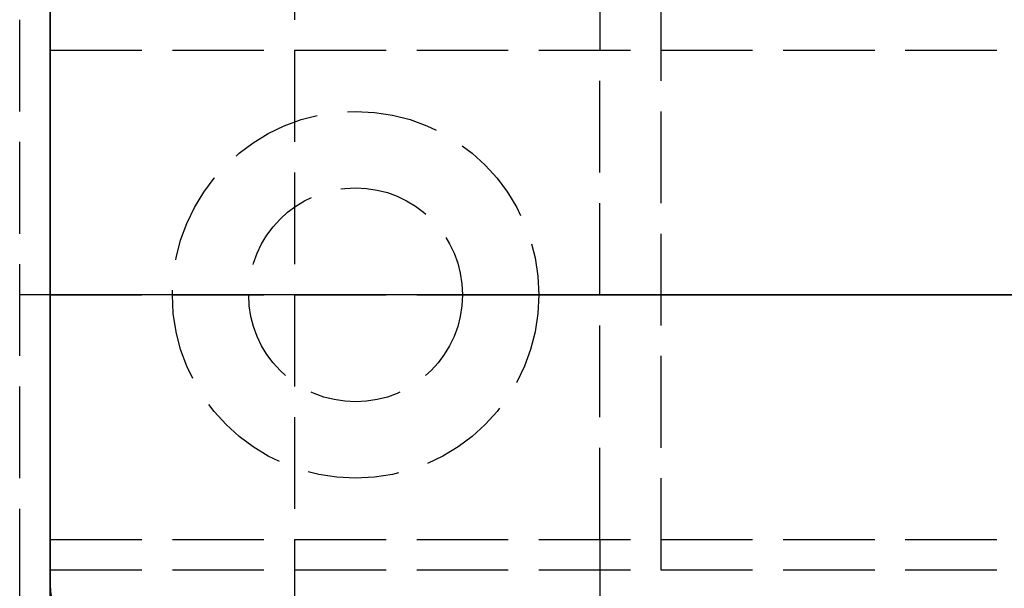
# Model space of a CAD drawing. Header units: millimetres. Extents: x 0 to 2050, y -94 to 94.
# Tile 4 of 13: x -0.5 to 15.62, y -4.8 to 4.5. Entities that reach past the tile are written whole.
import ezdxf

# ---------------------------------------------------------------- set-up
doc = ezdxf.new("R2010")
doc.units = ezdxf.units.MM
doc.header["$LTSCALE"] = 10
doc.linetypes.add('ALLCAD_Strich', pattern=[0.2, 0.15, -0.05])
for name, color, linetype in [('BESCH_KONT_sich_schn_ansi_2d', 40, 'Continuous'), ('BESCH_KONT_sich_schn_grun_2d', 10, 'Continuous'), ('BESCH_KONT_sich_schn_seit_2d', 160, 'Continuous')]:
    doc.layers.add(name, color=color, linetype=linetype)

msp = doc.modelspace()

# ---------------------------------------------------------------- linework, layer by layer
at = {"layer": 'BESCH_KONT_sich_schn_ansi_2d', "linetype": 'ALLCAD_Strich'}
for p, q in [((0, 0, 24.5), (-0.5, 0, 24.5)), ((-0.5, 0, 6.5), (-0.5, 0, 24.5)), ((0, 0, 6.5), (-0.5, 0, 6.5)), ((0, 0, 7), (995, 0, 7)), ((0, 0, 7), (0, 0, 2331)), ((995, 0, 2331), (0, 0, 2331)), ((0, 0, 2335), (995, 0, 2335)), ((0, 0, 2335), (0, 0, 2368)), ((0, 0, 2368), (2050, 0, 2368)), ((2050, 0, 2418), (0, 0, 2418)), ((0, 0, 2418), (0, 0, 2368)), ((0, 0, 6), (0, 0, 7)), ((0, 0, 6), (995, 0, 6)), ((0, 0, 7), (0, 0, 6.5)), ((105, 0, 2301), (0, 0, 2301)), ((0, 0, 24), (1055, 0, 24)), ((0, 0, 23), (1055, 0, 23)), ((0, 0, 24), (1055, 0, 24)), ((0, 0, 2337), (2050, 0, 2337)), ((2050, 0, 2338.5), (0, 0, 2338.5)), ((0, 0, 2365.5), (2050, 0, 2365.5)), ((0, 0, 2339.5), (2050, 0, 2339.5)), ((0, 0, 2363.5), (2050, 0, 2363.5)), ((0, 0, 2363), (2050, 0, 2363)), ((4, 0, 2301), (0, 0, 2301)), ((10, 0, 7.5), (0, 0, 7.5)), ((10, 0, 22), (0, 0, 22)), ((10, 0, 23.5), (0, 0, 23.5)), ((10, 0, 6.5), (0, 0, 6.5)), ((0.002, 0, 7.003), (0.002, 0, 7.005)), ((0.002, 0, 2363.503), (0.002, 0, 2363.505)), ((0.003, 0, 7.008), (0.003, 0, 7.008)), ((0.003, 0, 7.007), (0.003, 0, 7.007)), ((0.003, 0, 7.002), (0.003, 0, 7.002)), ((0.003, 0, 2363.508), (0.003, 0, 2363.508)), ((0.003, 0, 2363.507), (0.003, 0, 2363.507)), ((0.003, 0, 2363.502), (0.003, 0, 2363.502)), ((0.004, 0, 7.005), (0.004, 0, 7.003)), ((0.004, 0, 2363.505), (0.004, 0, 2363.503)), ((0.006, 0, 7.003), (0.006, 0, 7.005)), ((0.006, 0, 2363.503), (0.006, 0, 2363.505)), ((0.007, 0, 7.006), (0.007, 0, 7.005)), ((0.007, 0, 2363.506), (0.007, 0, 2363.505)), ((0.009, 0, 7.003), (0.011, 0, 7.003)), ((0.009, 0, 7.005), (0.009, 0, 7.005)), ((0.013, 0, 7.008), (0.009, 0, 7.008)), ((0.009, 0, 2363.503), (0.011, 0, 2363.503)), ((0.009, 0, 2363.505), (0.009, 0, 2363.505)), ((0.013, 0, 2363.508), (0.009, 0, 2363.508)), ((0.01, 0, 7.006), (0.011, 0, 7.006)), ((0.011, 0, 7.004), (0.01, 0, 7.004)), ((0.01, 0, 2363.506), (0.011, 0, 2363.506)), ((0.011, 0, 2363.504), (0.01, 0, 2363.504)), ((0.011, 0, 7.003), (0.011, 0, 7)), ((0.011, 0, 7), (0.013, 0, 7)), ((0.011, 0, 7.006), (0.011, 0, 7.004)), ((0.011, 0, 2363.503), (0.011, 0, 2363.5)), ((0.011, 0, 2363.5), (0.013, 0, 2363.5)), ((0.011, 0, 2363.506), (0.011, 0, 2363.504)), ((0.013, 0, 7), (0.013, 0, 7.008)), ((0.013, 0, 2363.5), (0.013, 0, 2363.508)), ((0.014, 0, 7.005), (0.014, 0, 7.003)), ((0.014, 0, 2363.505), (0.014, 0, 2363.503)), ((0.016, 0, 7.003), (0.016, 0, 7.005)), ((0.016, 0, 2363.503), (0.016, 0, 2363.505)), ((0.017, 0, 7.008), (0.017, 0, 7.008)), ((0.017, 0, 7.007), (0.017, 0, 7.007)), ((0.017, 0, 7.002), (0.017, 0, 7.002)), ((0.017, 0, 2363.508), (0.017, 0, 2363.508)), ((0.017, 0, 2363.507), (0.017, 0, 2363.507)), ((0.017, 0, 2363.502), (0.017, 0, 2363.502)), ((0.018, 0, 7.005), (0.018, 0, 7.003)), ((0.018, 0, 2363.505), (0.018, 0, 2363.503)), ((0.02, 0, 7.003), (0.02, 0, 7.005)), ((0.02, 0, 2363.503), (0.02, 0, 2363.505)), ((1, 0, 2363.5), (1, 0, 2365.5)), ((8, 0, 2361), (2, 0, 2361)), ((8, 0, 2360.5), (2, 0, 2360.5)), ((2, 0, 2360.5), (2, 0, 2361)), ((3.25, 0, 2362), (2, 0, 2361)), ((3.25, 0, 2365.5), (3.25, 0, 2363.5)), ((6.75, 0, 2362), (3.25, 0, 2362)), ((3.25, 0, 2362), (3.25, 0, 2365.5)), ((4.005, 0, 2301.007), (4, 0, 2301.007)), ((4, 0, 2301.009), (4.005, 0, 2301.009)), ((4, 0, 2301.001), (4.005, 0, 2301.001)), ((4, 0, 2301.007), (4.005, 0, 2301.007)), ((4, 0, 2301.006), (4.005, 0, 2301.006)), ((4, 0, 2301.004), (4.005, 0, 2301.004)), ((4, 0, 2301.005), (4.005, 0, 2301.005)), ((4, 0, 2301.006), (4.005, 0, 2301.006)), ((4, 0, 2301.006), (4.005, 0, 2301.006)), ((4, 0, 2331), (4, 0, 2301)), ((4, 0, 2301.008), (4.005, 0, 2301.008)), ((4, 0, 2301.003), (4.005, 0, 2301.003)), ((4, 0, 2301.001), (4.005, 0, 2301.001)), ((4, 0, 2301.004), (4.005, 0, 2301.004)), ((4, 0, 2301.006), (4.005, 0, 2301.006)), ((4, 0, 2301.009), (4.005, 0, 2301.009)), ((103, 0, 2330.5), (4, 0, 2330.5)), ((103, 0, 2307.5), (4, 0, 2307.5)), ((4.005, 0, 2301.009), (4.005, 0, 2301.006)), ((4.005, 0, 2301.004), (4.005, 0, 2301.006)), ((4.005, 0, 2301.004), (4.005, 0, 2301.001)), ((6.75, 0, 2365.5), (6.75, 0, 2363.5)), ((6.75, 0, 2362), (8, 0, 2361)), ((6.75, 0, 2362), (6.75, 0, 2365.5)), ((8, 0, 2360.5), (8, 0, 2361)), ((9, 0, 2328.5), (9, 0, 2330.5)), ((9, 0, 2328.5), (9, 0, 2312.5)), ((9, 0, 2328.5), (103, 0, 2328.5)), ((9, 0, 2312.5), (103, 0, 2312.5)), ((9.98, 0, 7.505), (9.983, 0, 7.505)), ((9.98, 0, 7.5), (9.98, 0, 7.505)), ((9.982, 0, 7.5), (9.982, 0, 7.505)), ((9.983, 0, 7.5), (9.983, 0, 7.505)), ((9.986, 0, 7.505), (9.983, 0, 7.505)), ((9.983, 0, 7.5), (9.983, 0, 7.505)), ((9.983, 0, 7.505), (9.983, 0, 7.505)), ((9.983, 0, 7.5), (9.983, 0, 7.505)), ((9.983, 0, 7.5), (9.983, 0, 7.505)), ((9.984, 0, 7.5), (9.984, 0, 7.505)), ((9.986, 0, 7.5), (9.986, 0, 7.505)), ((9.987, 0, 7.5), (9.987, 0, 7.505)), ((9.987, 0, 7.505), (9.989, 0, 7.505)), ((9.989, 0, 7.505), (9.991, 0, 7.505)), ((9.989, 0, 7.5), (9.989, 0, 7.505)), ((9.989, 0, 7.5), (9.989, 0, 7.505)), ((9.99, 0, 7.5), (9.99, 0, 7.505)), ((9.993, 0, 7.505), (9.991, 0, 7.505)), ((9.991, 0, 7.5), (9.991, 0, 7.505)), ((9.991, 0, 7.5), (9.991, 0, 7.505)), ((9.993, 0, 7.5), (9.993, 0, 7.505)), ((9.994, 0, 7.505), (9.997, 0, 7.505)), ((9.994, 0, 7.5), (9.994, 0, 7.505)), ((9.996, 0, 7.5), (9.996, 0, 7.505)), ((9.997, 0, 7.5), (9.997, 0, 7.505)), ((10, 0, 7.505), (9.997, 0, 7.505)), ((9.997, 0, 7.5), (9.997, 0, 7.505)), ((9.997, 0, 7.505), (9.997, 0, 7.505)), ((9.997, 0, 7.5), (9.997, 0, 7.505)), ((9.997, 0, 7.5), (9.997, 0, 7.505)), ((9.998, 0, 7.5), (9.998, 0, 7.505)), ((10, 0, 23.5), (10, 0, 6.5))]:
    msp.add_line(p, q, dxfattribs=at)
at = {"layer": 'BESCH_KONT_sich_schn_ansi_2d', "linetype": 'ALLCAD_Strich', "extrusion": (0, -1, 0)}
for centre, radius, start, end in [((0.003, 7.005), 0.00271, 90, 180), ((0.003, 7.003), 0.00271, 180, 270), ((0.003, 2363.505), 0.00271, 90, 180), ((0.003, 2363.503), 0.00271, 180, 270), ((0.003, 7.003), 0.00271, 270, 360), ((0.003, 7.005), 0.00271, 0, 90), ((0.003, 2363.503), 0.00271, 270, 360), ((0.003, 2363.505), 0.00271, 0, 90), ((0.009, 7.006), 0.00217, 90, 180), ((0.009, 7.005), 0.00217, 180, 270), ((0.009, 2363.506), 0.00217, 90, 180), ((0.009, 2363.505), 0.00217, 180, 270), ((0.017, 7.005), 0.00271, 90, 180), ((0.017, 7.003), 0.00271, 180, 270), ((0.017, 2363.505), 0.00271, 90, 180), ((0.017, 2363.503), 0.00271, 180, 270), ((0.017, 7.003), 0.00271, 270, 360), ((0.017, 7.005), 0.00271, 0, 90), ((0.017, 2363.503), 0.00271, 270, 360), ((0.017, 2363.505), 0.00271, 0, 90)]:
    msp.add_arc(centre, radius, start, end, dxfattribs=at)
at = {"layer": 'BESCH_KONT_sich_schn_ansi_2d', "linetype": 'ALLCAD_Strich', "extrusion": (0, 1, 0)}
for centre, radius, start, end in [((-0.003, 7.005), 0.00116, 360, 90), ((-0.003, 7.003), 0.00116, 270, 0), ((-0.003, 2363.505), 0.00116, 0, 90), ((-0.003, 2363.503), 0.00116, 270, 0), ((-0.003, 7.005), 0.00116, 90, 180), ((-0.003, 7.003), 0.00116, 180, 270), ((-0.003, 2363.505), 0.00116, 90, 180), ((-0.003, 2363.503), 0.00116, 180, 270), ((-0.01, 7.005), 0.00093, 270, 0), ((-0.01, 7.005), 0.00093, 0, 90), ((-0.01, 2363.505), 0.00093, 270, 0), ((-0.01, 2363.505), 0.00093, 0, 90), ((-0.017, 7.005), 0.00116, 360, 90), ((-0.017, 7.003), 0.00116, 270, 0), ((-0.017, 2363.505), 0.00116, 0, 90), ((-0.017, 2363.503), 0.00116, 270, 0), ((-0.017, 7.005), 0.00116, 90, 180), ((-0.017, 7.003), 0.00116, 180, 270), ((-0.017, 2363.505), 0.00116, 90, 180), ((-0.017, 2363.503), 0.00116, 180, 270)]:
    msp.add_arc(centre, radius, start, end, dxfattribs=at)
at = {"layer": 'BESCH_KONT_sich_schn_grun_2d', "linetype": 'ALLCAD_Strich'}
for p, q in [((0, 94), (0, -94)), ((-0.5, -11), (-0.5, 11)), ((4, 10), (4, -10)), ((10, 9), (10, -9)), ((9, 7.5), (9, 4)), ((0, 4), (2050, 4)), ((9, -4), (9, 4)), ((0, -4), (2050, -4)), ((9, -4), (9, -7.5)), ((0, -4.5), (2050, -4.5))]:
    msp.add_line(p, q, dxfattribs=at)
for radius in [3, 1.75, 1.75]:
    msp.add_circle((5, 0), radius, dxfattribs=at)
msp.add_arc((1, -4.75), 1, 180, 270, dxfattribs=at)
at = {"layer": 'BESCH_KONT_sich_schn_seit_2d', "linetype": 'ALLCAD_Strich'}
for p, q in [((0, -94, 2368), (0, 94, 2368)), ((0, 94, 2418), (0, -94, 2418)), ((0, -16.5, 2368), (0, 16.5, 2368)), ((0, 12, 2350.5), (0, -12, 2350.5)), ((0, 12, 2346.5), (0, -12, 2346.5)), ((0, 12, 2350.5), (0, -12, 2350.5)), ((0, 12, 2346.5), (0, -12, 2346.5)), ((0, -11, 24.5), (0, 11, 24.5)), ((0, 11, 6.5), (0, -11, 6.5)), ((0, -10.5, 2341.5), (0, 10.5, 2341.5)), ((0, 2.727, 2342.25), (0, 10.5, 2342.25)), ((0, 10.5, 2353.737), (0, 4.5, 2353.737)), ((0, 4.5, 2351.312), (0, 10.5, 2351.312)), ((0, 10.5, 2356.7), (0, 4.5, 2356.7)), ((0, 10.5, 2350.742), (0, 4.5, 2350.742)), ((0, 10.5, 2353.3), (0, -10.5, 2353.3)), ((0, 4, 2347.5), (0, 10.5, 2347.5)), ((0, 4.5, 2349.5), (0, 10.5, 2349.5)), ((0, 10.5, 2349), (0, 4.5, 2349)), ((0, 10.5, 2345), (0, 4.5, 2345)), ((0, -10.5, 2345.3), (0, 10.5, 2345.3)), ((0, -10.5, 2342.8), (0, 10.5, 2342.8)), ((0, -10.5, 2345), (0, 10.5, 2345)), ((0, -10.5, 2349), (0, 10.5, 2349)), ((0, -10, 2301), (0, 10, 2301)), ((0, 10, 2301), (0, -10, 2301)), ((0, -10, 2331), (0, 10, 2331)), ((0, 10, 24), (0, -10, 24)), ((0, -10, 24), (0, 10, 24)), ((0, -9.5, 2330.5), (0, 9.5, 2330.5)), ((0, 9.5, 2307.5), (0, -9.5, 2307.5)), ((0, -9), (0, 9)), ((0, 9, 2), (0, -9, 2)), ((0, 9, 23), (0, -9, 23)), ((0, -9, 23.5), (0, 9, 23.5)), ((0, 4.5, 2353.5), (0, 8, 2353.5)), ((0, 8, 2345.5), (0, 0, 2345.5)), ((0, 3.016, 2342.3), (0, 7.976, 2347.2)), ((0, 7.976, 2358.4), (0, 3.016, 2363.3)), ((0, 7.5, 2320.5), (0, -7.5, 2320.5)), ((0, -7.5, 2312.5), (0, 7.5, 2312.5)), ((0, 7.5, 2328.5), (0, 4, 2328.5)), ((0, -7.5, 7.5), (0, 7.5, 7.5)), ((0, 7.5, 22), (0, -7.5, 22)), ((0, 7, 7), (0, 0.001, 7)), ((0, 7, 16), (0, -7, 16)), ((0, -6.635, 2345.876), (0, 6.635, 2345.876)), ((0, 4, 3.5), (0, 6.5, 3.5)), ((0, 6.5, 2335.5), (0, 4.5, 2335.5)), ((0, 6, 2363), (0, 4, 2363)), ((0, 4, 2365), (0, 5.75, 2365)), ((0, 4, 2346), (0, 5.5, 2346)), ((0, 4, 2351), (0, 5.5, 2351)), ((0, 4, 2344.5), (0, 5.5, 2344.5)), ((0, 4, 2352.5), (0, 5.5, 2352.5)), ((0, 5.5, 2352.5), (0, 4.5, 2352.5)), ((0, 5.5, 2344.5), (0, 4.5, 2344.5)), ((0, 5.5, 2351), (0, 4.5, 2351)), ((0, 5.5, 2346), (0, 4.5, 2346)), ((0, 2.89, 2342.376), (0, 5.44, 2344.804)), ((0, 3.303, 2334.7), (0, 5.4, 2338.483)), ((0, 4.75, 2363.5), (0, -4.75, 2363.5)), ((0, 4.75, 2365.5), (0, -4.75, 2365.5)), ((0, 4, 2363.5), (0, 4.5, 2363.5)), ((0, 4.5, 2363.5), (0, 4.5, 2365.5)), ((0, -4.5, 2365.5), (0, 4.5, 2365.5)), ((0, 4.5, 2335.5), (0, 4.5, 2337.308)), ((0, 4.5, 2338.804), (0, 4.5, 2337.308)), ((0, 4.5, 2338.804), (0, 4.5, 2339.212)), ((0, 4.5, 2340.916), (0, 4.5, 2339.212)), ((0, 4.5, 2341.5), (0, 4.5, 2340.916)), ((0, -4.5, 2335.5), (0, 4.5, 2335.5)), ((0, -4.5, 2337.308), (0, 4.5, 2337.308)), ((0, -4.5, 2338.804), (0, 4.5, 2338.804)), ((0, -4.5, 2339.212), (0, 4.5, 2339.212)), ((0, -4.5, 2340.916), (0, 4.5, 2340.916)), ((0, 4.5, 2353.737), (0, 4.5, 2353.5)), ((0, 4.5, 2353.737), (0, 4.5, 2356.7)), ((0, 4.5, 2341.7), (0, -4.5, 2341.7)), ((0, 4.5, 2354.527), (0, -4.5, 2354.527)), ((0, 4.5, 2353.5), (0, -4.5, 2353.5)), ((0, 4.5, 2341.5), (0, 4.5, 2353.5)), ((0, -4.5, 2341.415), (0, 4.5, 2341.415)), ((0, 2, 2342.5), (0, 4.5, 2342.5)), ((0, 4.5, 2352), (0, 2, 2352)), ((0, 4.5, 2349), (0, 2, 2349)), ((0, 4.5, 2345), (0, 2, 2345)), ((0, -4.5, 2346), (0, 4.5, 2346)), ((0, -4.5, 2351), (0, 4.5, 2351)), ((0, 0.007, 2357.4), (0, 4.5, 2357.4)), ((0, -4.5, 2355.5), (0, 4.5, 2355.5)), ((0, -4.5, 2359.5), (0, 4.5, 2359.5)), ((0, -4.5, 2355.2), (0, 4.5, 2355.2)), ((0, -4.5, 2356.2), (0, 4.5, 2356.2)), ((0, 4.5, 2356.7), (0, 4.5, 2358.8)), ((0, -4.5, 2358.8), (0, 4.5, 2358.8)), ((0, 4.5, 2359.068), (0, 4.5, 2358.8)), ((0, -4.5, 2359.068), (0, 4.5, 2359.068)), ((0, 4.5, 2359.068), (0, 4.5, 2359.732)), ((0, -4.5, 2359.732), (0, 4.5, 2359.732)), ((0, 4.5, 2359.732), (0, 4.5, 2360)), ((0, 2.013, 2360), (0, 4.5, 2360)), ((0, -4.5, 2358.136), (0, 4.5, 2358.136)), ((0, -4.5, 2358.4), (0, 4.5, 2358.4)), ((0, -4.5, 2355), (0, 4.5, 2355)), ((0, 4.5, 2363), (0, 4.5, 2360)), ((0, 4.25, 2356.4), (0, 4.25, 2349.2)), ((0, 4.25, 2349.2), (0, -4.25, 2349.2)), ((0, 4.25, 2356.4), (0, -4.25, 2356.4)), ((0, -4.25, 2355.1), (0, 4.25, 2355.1)), ((0, 4, 2363), (0, 4, 2363.5)), ((0, 4, 2331), (0, 4, 2335.5)), ((0, 4, 6.5), (0, 4, 2)), ((0, 4, 2353.3), (0, 4, 2348.5)), ((0, 4, 2350.5), (0, -4, 2350.5)), ((0, 4, 2346.5), (0, -4, 2346.5)), ((0, 4, 2345.5), (0, 4, 2335.5)), ((0, -4, 2328.5), (0, 4, 2328.5)), ((0, -4, 2348.5), (0, 4, 2348.5)), ((0, 4, 2330.5), (0, 4, 2331)), ((0, 4, 2335.5), (0, 4, 2348.5)), ((0, 4, 2328.5), (0, 4, 2330.5)), ((0, 2.118, 2363), (0, 4, 2363)), ((0, 4, 2365), (0, 2.118, 2365)), ((0, 4, 2365), (0, 4, 2363.5)), ((0, 4, 7), (0, 4, 6.5)), ((0, -4, 3.5), (0, 4, 3.5)), ((0, 4, 2345.5), (0, 4, 2335.5)), ((0, 3.75, 2353.5), (0, 3.75, 2353.502)), ((0, -3.75, 2353.5), (0, 3.75, 2353.5)), ((0, -3.75, 2353.502), (0, 3.75, 2353.502)), ((0, -3.303, 2334.7), (0, 3.303, 2334.7)), ((0, 3.016, 2363.3), (0, 1.75, 2363.3)), ((0, -3.016, 2342.3), (0, 3.016, 2342.3)), ((0, 0, 2361), (0, 3, 2361)), ((0, 0, 2360.5), (0, 3, 2360.5)), ((0, 3, 2360.5), (0, 3, 2361)), ((0, 1.75, 2362), (0, 3, 2361)), ((0, 3), (0, 3, 2)), ((0, -2.727, 2342.25), (0, 2.727, 2342.25)), ((0, 2.5), (0, 2.5, 2)), ((0, 2.2, 2342.1), (0, -2.2, 2342.1)), ((0, 2.179, 2365), (0, 2.179, 2363)), ((0, 2.172, 2365), (0, 2.172, 2363)), ((0, 2.118, 2363), (0, 1.618, 2363)), ((0, 1.618, 2365), (0, 2.118, 2365)), ((0, 2.118, 2363), (0, 2.118, 2365)), ((0, -2.013, 2360), (0, 2.013, 2360)), ((0, 2, 2353.5), (0, 2, 2342.487)), ((0, 2, 2365), (0, 2, 2360)), ((0, 1.879, 2365), (0, 1.879, 2363)), ((0, 0, 2362), (0, 1.75, 2362)), ((0, 1.75, 2362), (0, 1.75, 2363.5)), ((0, 1.75, 2363.3), (0, -1.75, 2363.3)), ((0, 1.75, 2365.5), (0, 1.75, 2363.5)), ((0, 1.75, 2363.5), (0, 1.75, 2365.5)), ((0, 1.63, 2365), (0, 1.63, 2363)), ((0, 0, 2363), (0, 1.618, 2363)), ((0, 1.618, 2365), (0, -1.618, 2365)), ((0, 1.618, 2365), (0, 1.618, 2363)), ((0, 0.015, 2363.497), (0, 0.015, 2363.495)), ((0, 0.013, 2363.495), (0, 0.013, 2363.497)), ((0, 0.012, 2363.492), (0, 0.012, 2363.492)), ((0, 0.012, 2363.498), (0, 0.012, 2363.498)), ((0, 0.012, 2363.493), (0, 0.012, 2363.493)), ((0, 0.011, 2363.497), (0, 0.011, 2363.495)), ((0, 0.01, 2357.397), (0, 0.01, 2357.395)), ((0, 0.009, 2363.495), (0, 0.009, 2363.497)), ((0, 0.008, 2357.395), (0, 0.008, 2357.397)), ((0, 0.008, 2363.498), (0, 0.008, 2363.497)), ((0, 0.007, 2357.392), (0, 0.007, 2357.392)), ((0, -0.007, 2357.4), (0, 0.007, 2357.4)), ((0, 0.007, 2357.393), (0, 0.007, 2357.393)), ((0, 0.007, 2357.4), (0, 0.007, 2357.4)), ((0, 0.007, 2357.398), (0, 0.007, 2357.398)), ((0, 0.007, 2363.497), (0, 0.007, 2363.497)), ((0, 0.006, 2357.397), (0, 0.006, 2357.395)), ((0, 0.006, 2363.498), (0, 0.004, 2363.498)), ((0, 0.006, 2363.495), (0, 0.004, 2363.495)), ((0, 0.004, 2363.496), (0, 0.006, 2363.496)), ((0, 0.002, 2363.5), (0, 0.006, 2363.5)), ((0, 0.005, 2363.495), (0, 0.005, 2363.497)), ((0, 0.004, 2357.395), (0, 0.004, 2357.397)), ((0, 0.004, 2363.495), (0, 0.004, 2363.492)), ((0, 0.004, 2363.492), (0, 0.002, 2363.492)), ((0, 0.004, 2363.498), (0, 0.004, 2363.496)), ((0, 0.004, 7), (0, 0.004, 6.995)), ((0, 0.001, 6.995), (0, 0.004, 6.995)), ((0, 0.004, 7), (0, 0.004, 6.995)), ((0, 0.003, 2357.395), (0, 0.003, 2357.394)), ((0, 0.003, 2357.4), (0, 0.003, 2357.392)), ((0, 0.001, 2357.4), (0, 0.003, 2357.4)), ((0, 0.003, 2357.392), (0, -0.001, 2357.392)), ((0, 0.003, 2363.497), (0, 0.003, 2363.495)), ((0, 0.002, 2363.492), (0, 0.002, 2363.5)), ((0, 0.002, 2363.493), (0, 0.001, 2363.493)), ((0, 0.001, 2363.498), (0, 0.002, 2363.498)), ((0, 0.001, 2363.492), (0, 0.002, 2363.492)), ((0, 0.002, 7), (0, 0.002, 6.995)), ((0, 0.001, 2357.395), (0, 0.001, 2357.395)), ((0, 0, 2357.394), (0, 0.001, 2357.394)), ((0, -0.001, 2357.397), (0, 0.001, 2357.397)), ((0, 0.001, 2357.397), (0, 0.001, 2357.4)), ((0, 0.001, 2357.394), (0, 0.001, 2357.396)), ((0, 0.001, 2357.396), (0, 0, 2357.396)), ((0, 0.001, 2363.497), (0, 0.001, 2363.495)), ((0, 0.001, 7), (0, 0.001, 6.995)), ((0, 0.001, 6.995), (0, -0.001, 6.995)), ((0, 0.001, 7), (0, 0.001, 6.995)), ((0, 0, 2363.497), (0, 0, 2363.495)), ((0, -3, 2361), (0, 0, 2361)), ((0, -3, 2360.5), (0, 0, 2360.5)), ((0, -1.75, 2362), (0, 0, 2362)), ((0, -0.001, 2357.394), (0, 0, 2357.394)), ((0, 0, 2357.396), (0, -0.001, 2357.396)), ((0, -1.618, 2363), (0, 0, 2363)), ((0, 0, 2363.495), (0, 0, 2363.497)), ((0, 0, 7), (0, 0, 6.995)), ((0, 0, 2345.5), (0, -8, 2345.5)), ((0, -0.001, 2357.396), (0, -0.001, 2357.394)), ((0, -0.003, 2357.4), (0, -0.001, 2357.4)), ((0, -0.001, 2357.4), (0, -0.001, 2357.397)), ((0, -0.001, 2357.397), (0, -0.001, 2357.397)), ((0, -0.001, 2357.392), (0, -0.003, 2357.392)), ((0, -0.001, 2357.395), (0, -0.001, 2357.395)), ((0, -0.001, 2363.492), (0, -0.002, 2363.492)), ((0, -0.001, 2363.498), (0, -0.002, 2363.498)), ((0, -0.002, 2363.493), (0, -0.001, 2363.493)), ((0, -0.001, 2363.495), (0, -0.001, 2363.497)), ((0, -0.001, 7), (0, -0.001, 6.995)), ((0, -0.001, 7), (0, -0.001, 6.995)), ((0, -0.001, 7), (0, -0.001, 6.995)), ((0, -0.001, 7), (0, -7, 7)), ((0, -0.004, 6.995), (0, -0.001, 6.995)), ((0, -0.001, 7), (0, -0.001, 6.995)), ((0, -0.002, 2363.5), (0, -0.002, 2363.492)), ((0, -0.002, 2363.492), (0, -0.004, 2363.492)), ((0, -0.006, 2363.5), (0, -0.002, 2363.5)), ((0, -0.002, 6.995), (0, -0.002, 7)), ((0, -0.002, 7), (0, -0.002, 6.995)), ((0, -0.002, 7), (0, -0.002, 6.995)), ((0, -0.003, 2357.392), (0, -0.003, 2357.4)), ((0, -0.003, 2357.394), (0, -0.003, 2357.395)), ((0, -0.003, 2363.497), (0, -0.003, 2363.495)), ((0, -0.004, 2357.397), (0, -0.004, 2357.395)), ((0, -0.004, 2363.498), (0, -0.006, 2363.498)), ((0, -0.006, 2363.496), (0, -0.004, 2363.496)), ((0, -0.004, 2363.496), (0, -0.004, 2363.498)), ((0, -0.004, 2363.492), (0, -0.004, 2363.495)), ((0, -0.004, 2363.495), (0, -0.006, 2363.495)), ((0, -0.004, 7), (0, -0.004, 6.995)), ((0, -0.004, 7), (0, -0.004, 6.995)), ((0, -0.005, 2363.495), (0, -0.005, 2363.497)), ((0, -0.006, 2357.395), (0, -0.006, 2357.397)), ((0, -0.007, 2357.392), (0, -0.007, 2357.392)), ((0, -4.5, 2357.4), (0, -0.007, 2357.4)), ((0, -0.007, 2357.393), (0, -0.007, 2357.393)), ((0, -0.007, 2357.4), (0, -0.007, 2357.4)), ((0, -0.007, 2357.398), (0, -0.007, 2357.398)), ((0, -0.007, 2363.497), (0, -0.007, 2363.497)), ((0, -0.008, 2357.397), (0, -0.008, 2357.395)), ((0, -0.008, 2363.497), (0, -0.008, 2363.498)), ((0, -0.009, 2363.495), (0, -0.009, 2363.497)), ((0, -0.01, 2357.395), (0, -0.01, 2357.397)), ((0, -0.011, 2363.497), (0, -0.011, 2363.495)), ((0, -0.012, 2363.493), (0, -0.012, 2363.493)), ((0, -0.012, 2363.498), (0, -0.012, 2363.498)), ((0, -0.012, 2363.492), (0, -0.012, 2363.492)), ((0, -0.013, 2363.497), (0, -0.013, 2363.495)), ((0, -0.015, 2363.495), (0, -0.015, 2363.497)), ((0, -1.618, 2363), (0, -2.118, 2363)), ((0, -2.118, 2365), (0, -1.618, 2365)), ((0, -1.618, 2365), (0, -1.618, 2363)), ((0, -1.63, 2365), (0, -1.63, 2363)), ((0, -1.75, 2363.3), (0, -3.016, 2363.3)), ((0, -1.75, 2362), (0, -3, 2361)), ((0, -1.75, 2362), (0, -1.75, 2363.5)), ((0, -1.75, 2365.5), (0, -1.75, 2363.5)), ((0, -1.75, 2363.5), (0, -1.75, 2365.5)), ((0, -1.879, 2365), (0, -1.879, 2363)), ((0, -4.5, 2342.5), (0, -2, 2342.5)), ((0, -2, 2353.5), (0, -2, 2342.487)), ((0, -2, 2352), (0, -4.5, 2352)), ((0, -2, 2349), (0, -4.5, 2349)), ((0, -2, 2345), (0, -4.5, 2345)), ((0, -2, 2365), (0, -2, 2360)), ((0, -4.5, 2360), (0, -2.013, 2360)), ((0, -4, 2363), (0, -2.118, 2363)), ((0, -2.118, 2363), (0, -2.118, 2365)), ((0, -2.118, 2365), (0, -4, 2365)), ((0, -2.172, 2365), (0, -2.172, 2363)), ((0, -2.179, 2365), (0, -2.179, 2363)), ((0, -2.5), (0, -2.5, 2)), ((0, -10.5, 2342.25), (0, -2.727, 2342.25)), ((0, -5.44, 2344.804), (0, -2.89, 2342.376)), ((0, -3, 2360.5), (0, -3, 2361)), ((0, -3), (0, -3, 2)), ((0, -3.016, 2363.3), (0, -7.976, 2358.4)), ((0, -7.976, 2347.2), (0, -3.016, 2342.3)), ((0, -5.4, 2338.483), (0, -3.303, 2334.7)), ((0, -3.75, 2353.502), (0, -3.75, 2353.5)), ((0, -4.5, 2363.5), (0, -4, 2363.5)), ((0, -4, 2363.5), (0, -4, 2363)), ((0, -4, 2363), (0, -6, 2363)), ((0, -4, 2331), (0, -4, 2335.5)), ((0, -4, 6.5), (0, -4, 2)), ((0, -6.5, 3.5), (0, -4, 3.5)), ((0, -4, 2347.5), (0, -10.5, 2347.5)), ((0, -4, 2353.3), (0, -4, 2348.5)), ((0, -5.5, 2346), (0, -4, 2346)), ((0, -5.5, 2351), (0, -4, 2351)), ((0, -5.5, 2344.5), (0, -4, 2344.5)), ((0, -5.5, 2352.5), (0, -4, 2352.5)), ((0, -4, 2345.5), (0, -4, 2335.5)), ((0, -4, 2330.5), (0, -4, 2331)), ((0, -4, 2335.5), (0, -4, 2348.5)), ((0, -4, 2328.5), (0, -4, 2330.5)), ((0, -4, 2328.5), (0, -7.5, 2328.5)), ((0, -4, 2365), (0, -4, 2363.5)), ((0, -5.75, 2365), (0, -4, 2365)), ((0, -4, 7), (0, -4, 6.5)), ((0, -4, 2345.5), (0, -4, 2335.5)), ((0, -4.25, 2356.4), (0, -4.25, 2349.2)), ((0, -4.5, 2365.5), (0, -4.5, 2363.5)), ((0, -4.5, 2340.916), (0, -4.5, 2341.5)), ((0, -4.5, 2339.212), (0, -4.5, 2340.916)), ((0, -4.5, 2339.212), (0, -4.5, 2338.804)), ((0, -4.5, 2337.308), (0, -4.5, 2338.804)), ((0, -4.5, 2337.308), (0, -4.5, 2335.5)), ((0, -4.5, 2335.5), (0, -6.5, 2335.5)), ((0, -4.5, 2353.737), (0, -10.5, 2353.737)), ((0, -4.5, 2353.5), (0, -4.5, 2353.737)), ((0, -10.5, 2351.312), (0, -4.5, 2351.312)), ((0, -4.5, 2356.7), (0, -4.5, 2353.737)), ((0, -4.5, 2356.7), (0, -10.5, 2356.7)), ((0, -4.5, 2350.742), (0, -10.5, 2350.742)), ((0, -10.5, 2349.5), (0, -4.5, 2349.5)), ((0, -4.5, 2349), (0, -10.5, 2349)), ((0, -4.5, 2345), (0, -10.5, 2345)), ((0, -4.5, 2352.5), (0, -5.5, 2352.5)), ((0, -4.5, 2344.5), (0, -5.5, 2344.5)), ((0, -4.5, 2351), (0, -5.5, 2351)), ((0, -4.5, 2346), (0, -5.5, 2346)), ((0, -4.5, 2353.5), (0, -4.5, 2341.5)), ((0, -4.5, 2358.8), (0, -4.5, 2356.7)), ((0, -4.5, 2358.8), (0, -4.5, 2359.068)), ((0, -4.5, 2359.732), (0, -4.5, 2359.068)), ((0, -4.5, 2360), (0, -4.5, 2359.732)), ((0, -4.5, 2363), (0, -4.5, 2360)), ((0, -8, 2353.5), (0, -4.5, 2353.5)), ((0, -4.75, 2363.5), (0, -4.75, 2365.5)), ((0, -5.5, 2363.5), (0, -4.75, 2363.5)), ((0, -5.5, 2365.5), (0, -4.75, 2365.5))]:
    msp.add_line(p, q, dxfattribs=at)
at = {"layer": 'BESCH_KONT_sich_schn_seit_2d', "linetype": 'ALLCAD_Strich', "extrusion": (-1, 0, 0)}
for centre in [(0, 2359.5), (0, 2346.5)]:
    msp.add_circle(centre, 3, dxfattribs=at)
at = {"layer": 'BESCH_KONT_sich_schn_seit_2d', "linetype": 'ALLCAD_Strich', "extrusion": (1, 0, 0)}
msp.add_circle((0, 2346.3), 1.75, dxfattribs=at)
for centre, radius, start, end in [((2.2, 2343.1), 1, 306.8699, 313.6028), ((2.2, 2343.1), 1, 270, 306.8699), ((0, 2359.3), 1.75, 136.7082, 43.2918), ((0, 2359.3), 1.75, 43.2918, 62.0436), ((0, 2359.3), 1.75, 62.0436, 136.7082), ((0.012, 2363.497), 0.00116, 0, 90), ((0.012, 2363.495), 0.00116, 270, 360), ((0.012, 2363.497), 0.00116, 90, 180), ((0.012, 2363.495), 0.00116, 180, 270), ((0.007, 2357.395), 0.00116, 270, 0), ((0.007, 2357.397), 0.00116, 0, 90), ((0.007, 2357.395), 0.00116, 180, 270), ((0.007, 2357.397), 0.00116, 90, 180), ((0.006, 2363.497), 0.00093, 270, 0), ((0.006, 2363.497), 0.00093, 0, 90), ((0.002, 2363.497), 0.00271, 0, 90), ((0.002, 2363.495), 0.00271, 270, 360), ((0, 2357.395), 0.00093, 270, 0), ((0, 2357.395), 0.00093, 0, 90), ((0.001, 2363.497), 0.00116, 90, 180), ((0.001, 2363.495), 0.00116, 180, 270), ((0, 2357.395), 0.00093, 90, 180), ((0, 2357.395), 0.00093, 180, 270), ((-0.001, 2363.497), 0.00116, 0, 90), ((-0.001, 2363.495), 0.00116, 270, 360), ((-0.002, 2363.497), 0.00116, 90, 180), ((-0.002, 2363.495), 0.00116, 180, 270), ((-0.007, 2357.395), 0.00116, 270, 0), ((-0.007, 2357.397), 0.00116, 0, 90), ((-0.006, 2363.497), 0.00093, 90, 180), ((-0.006, 2363.497), 0.00093, 180, 270), ((-0.007, 2357.395), 0.00116, 180, 270), ((-0.007, 2357.397), 0.00116, 90, 180), ((-0.012, 2363.497), 0.00271, 0, 90), ((-0.012, 2363.495), 0.00271, 270, 360), ((-0.012, 2363.497), 0.00116, 90, 180), ((-0.012, 2363.495), 0.00116, 180, 270), ((-2.2, 2343.1), 1, 233.1301, 270), ((-2.2, 2343.1), 1, 226.3972, 233.1301)]:
    msp.add_arc(centre, radius, start, end, dxfattribs=at)
at = {"layer": 'BESCH_KONT_sich_schn_seit_2d', "linetype": 'ALLCAD_Strich', "extrusion": (-1, 0, 0)}
for centre, radius, start, end in [((-0.012, 2363.497), 0.00271, 90, 180), ((-0.012, 2363.495), 0.00271, 180, 270), ((-0.012, 2363.495), 0.00271, 270, 360), ((-0.012, 2363.497), 0.00271, 0, 90), ((-0.007, 2357.397), 0.00271, 90, 180), ((-0.007, 2357.395), 0.00271, 180, 270), ((-0.006, 2363.498), 0.00217, 90, 180), ((-0.006, 2363.497), 0.00217, 180, 270), ((-0.007, 2357.395), 0.00271, 270, 0), ((-0.007, 2357.397), 0.00271, 0, 90), ((-0.001, 2357.395), 0.00217, 90, 180), ((-0.001, 2357.394), 0.00217, 180, 270), ((-0.002, 2363.495), 0.00116, 180, 270), ((-0.002, 2363.497), 0.00116, 90, 180), ((0.001, 2363.497), 0.00271, 90, 180), ((0.001, 2363.495), 0.00271, 180, 270), ((-0.001, 2363.495), 0.00271, 270, 360), ((-0.001, 2363.497), 0.00271, 0, 90), ((0.001, 2357.394), 0.00217, 270, 0), ((0.001, 2357.395), 0.00217, 0, 90), ((0.002, 2363.497), 0.00271, 0, 90), ((0.002, 2363.495), 0.00271, 270, 360), ((0.007, 2357.397), 0.00271, 90, 180), ((0.007, 2357.395), 0.00271, 180, 270), ((0.006, 2363.497), 0.00217, 270, 0), ((0.006, 2363.498), 0.00217, 360, 90), ((0.007, 2357.395), 0.00271, 270, 0), ((0.007, 2357.397), 0.00271, 0, 90), ((0.012, 2363.495), 0.00116, 180, 270), ((0.012, 2363.497), 0.00116, 90, 180), ((0.012, 2363.495), 0.00271, 270, 360), ((0.012, 2363.497), 0.00271, 0, 90)]:
    msp.add_arc(centre, radius, start, end, dxfattribs=at)
at = {"layer": 'BESCH_KONT_sich_schn_seit_2d', "linetype": 'ALLCAD_Strich', "extrusion": (1, 0, 0)}
for start_param, end_param in [(-0.463816, 0), (0, 0.463816)]:
    msp.add_ellipse((0, 0, 2334.604), major_axis=(0, 0, 28.396), ratio=0.158472, start_param=start_param, end_param=end_param, dxfattribs=at)
at = {"layer": 'BESCH_KONT_sich_schn_seit_2d', "linetype": 'ALLCAD_Strich'}
for points, knots in [([(0, 4.5, 2352.75), (0, 4.5, 2352.522), (0, 4.513, 2352.244), (0, 4.6, 2351.594), (0, 4.679, 2351.218), (0, 4.864, 2350.658), (0, 4.93, 2350.482), (0, 5.088, 2350.118), (0, 5.181, 2349.93), (0, 5.391, 2349.555), (0, 5.508, 2349.368), (0, 5.764, 2349.009), (0, 5.901, 2348.836), (0, 6.312, 2348.372), (0, 6.624, 2348.081), (0, 7.283, 2347.589), (0, 7.624, 2347.381), (0, 7.984, 2347.208)], [4.406817, 4.406817, 4.406817, 4.406817, 5.92382, 5.92382, 7.531675, 7.531675, 8.200931, 8.200931, 8.870186, 8.870186, 9.539442, 9.539442, 10.208698, 10.208698, 11.477945, 11.477945, 12.622362, 12.622362, 12.622362, 12.622362]), ([(0, 3.75, 2353.5), (0, 3.753, 2353.5), (0, 3.755, 2353.5), (0, 3.76, 2353.5), (0, 3.762, 2353.5), (0, 3.773, 2353.5), (0, 3.781, 2353.499), (0, 3.803, 2353.498), (0, 3.817, 2353.497), (0, 3.844, 2353.494), (0, 3.856, 2353.493), (0, 3.916, 2353.483), (0, 3.964, 2353.471), (0, 4.059, 2353.435), (0, 4.105, 2353.412), (0, 4.235, 2353.332), (0, 4.324, 2353.249), (0, 4.457, 2353.031), (0, 4.5, 2352.895), (0, 4.5, 2352.75)], [4.885389, 4.885389, 4.885389, 4.885389, 4.892981, 4.892981, 4.900573, 4.900573, 4.936292, 4.936292, 5.041229, 5.041229, 5.146165, 5.146165, 5.592598, 5.592598, 6.03903, 6.03903, 7.043549, 7.043549, 8.048067, 8.048067, 8.048067, 8.048067]), ([(0, 2, 2342.487), (0, 2, 2342.479), (0, 1.988, 2342.466), (0, 1.936, 2342.432), (0, 1.897, 2342.41), (0, 1.793, 2342.362), (0, 1.73, 2342.334), (0, 1.582, 2342.278), (0, 1.499, 2342.248), (0, 1.323, 2342.193), (0, 1.224, 2342.165), (0, 1.007, 2342.112), (0, 0.89, 2342.087), (0, 0.645, 2342.046), (0, 0.516, 2342.03), (0, 0.257, 2342.008), (0, 0.127, 2342.003), (0, 0, 2342.003), (0, -0.127, 2342.003), (0, -0.257, 2342.008), (0, -0.516, 2342.03), (0, -0.645, 2342.046), (0, -0.89, 2342.087), (0, -1.007, 2342.112), (0, -1.224, 2342.165), (0, -1.323, 2342.193), (0, -1.499, 2342.248), (0, -1.582, 2342.278), (0, -1.73, 2342.334), (0, -1.793, 2342.362), (0, -1.897, 2342.41), (0, -1.936, 2342.432), (0, -1.988, 2342.466), (0, -2, 2342.479), (0, -2, 2342.487)], [-3.058152, -3.058152, -3.058152, -3.058152, -2.674094, -2.674094, -2.290036, -2.290036, -1.905979, -1.905979, -1.521921, -1.521921, -1.141441, -1.141441, -0.760961, -0.760961, -0.38048, -0.38048, 0, 0, 0, 0.38048, 0.38048, 0.760961, 0.760961, 1.141441, 1.141441, 1.521921, 1.521921, 1.905979, 1.905979, 2.290036, 2.290036, 2.674094, 2.674094, 3.058152, 3.058152, 3.058152, 3.058152]), ([(0, -4.5, 2352.75), (0, -4.5, 2352.895), (0, -4.457, 2353.031), (0, -4.324, 2353.249), (0, -4.235, 2353.332), (0, -4.105, 2353.412), (0, -4.059, 2353.435), (0, -3.964, 2353.471), (0, -3.916, 2353.483), (0, -3.856, 2353.493), (0, -3.844, 2353.494), (0, -3.817, 2353.497), (0, -3.803, 2353.498), (0, -3.781, 2353.499), (0, -3.773, 2353.5), (0, -3.762, 2353.5), (0, -3.76, 2353.5), (0, -3.755, 2353.5), (0, -3.753, 2353.5), (0, -3.75, 2353.5)], [1.722708, 1.722708, 1.722708, 1.722708, 2.727227, 2.727227, 3.731745, 3.731745, 4.178178, 4.178178, 4.62461, 4.62461, 4.729547, 4.729547, 4.834483, 4.834483, 4.870202, 4.870202, 4.877795, 4.877795, 4.885387, 4.885387, 4.885387, 4.885387]), ([(0, -7.984, 2347.208), (0, -7.624, 2347.381), (0, -7.283, 2347.589), (0, -6.624, 2348.081), (0, -6.312, 2348.372), (0, -5.901, 2348.836), (0, -5.764, 2349.009), (0, -5.508, 2349.368), (0, -5.391, 2349.555), (0, -5.181, 2349.93), (0, -5.088, 2350.118), (0, -4.93, 2350.482), (0, -4.864, 2350.658), (0, -4.679, 2351.218), (0, -4.6, 2351.594), (0, -4.513, 2352.244), (0, -4.5, 2352.522), (0, -4.5, 2352.75)], [17.94901, 17.94901, 17.94901, 17.94901, 19.093427, 19.093427, 20.362674, 20.362674, 21.03193, 21.03193, 21.701186, 21.701186, 22.370442, 22.370442, 23.039698, 23.039698, 24.647552, 24.647552, 26.164556, 26.164556, 26.164556, 26.164556])]:
    msp.add_open_spline(points, degree=3, knots=knots, dxfattribs=at)

doc.saveas('drawing.dxf')
